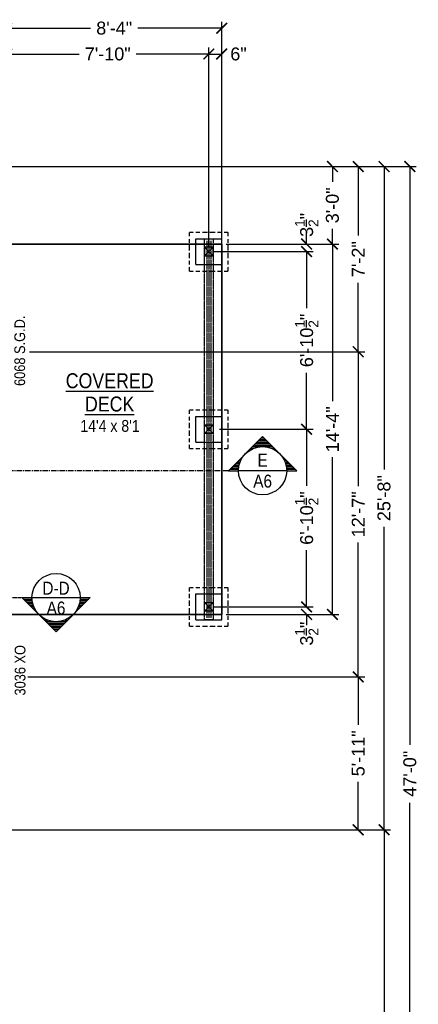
# Model space of a CAD drawing. Header units: millimetres. Extents: x -724 to 239, y -497 to 416.
# Tile 8 of 8: x 53 to 239, y -42 to 416. Entities that reach past the tile are written whole.
import ezdxf
from ezdxf.enums import TextEntityAlignment as Align

# ---------------------------------------------------------------- set-up
doc = ezdxf.new("R2010")
doc.units = ezdxf.units.MM
for name, pattern in [('CENTER', [2, 1.25, -0.25, 0.25, -0.25]), ('CENTERX2', [4, 2.5, -0.5, 0.5, -0.5]), ('xref-Bishop-Overland-08$0$CENTER2', [1.125, 0.75, -0.125, 0.125, -0.125]), ('xref-Bishop-Overland-08$0$DASHED2', [0.375, 0.25, -0.125])]:
    doc.linetypes.add(name, pattern=pattern)
for name, color, linetype in [('A-DIMS-1', 152, 'Continuous'), ('A-NOTE', 4, 'Continuous'), ('A-TEXT', 4, 'Continuous'), ('ANNTEXT', 4, 'Continuous'), ('xref-Bishop-Overland-08$0$A-FOOTPRINT', 5, 'Continuous'), ('xref-Bishop-Overland-08$0$A-WALL', 54, 'Continuous'), ('xref-Bishop-Overland-08$0$R-BEAM', 1, 'xref-Bishop-Overland-08$0$CENTER2'), ('xref-Bishop-Overland-08$0$S-FOOTER', 9, 'xref-Bishop-Overland-08$0$DASHED2'), ('xref-Bishop-Overland-08$0$S-STEM-WALL', 8, 'Continuous')]:
    doc.layers.add(name, color=color, linetype=linetype)
doc.styles.get("Standard").update_dxf_attribs({"font": 'arial.ttf'})
doc.dimstyles.new('ARCHARR', dxfattribs={"dimscale": 32, "dimtxt": 0.1875, "dimasz": 0.15625, "dimexe": 0.09375, "dimexo": 0.0625, "dimgap": 0.09375, "dimtad": 0, "dimdec": 5, "dimzin": 3, "dimdsep": 46, "dimlunit": 4, "dimtxsty": 'Standard', "dimblk": 'ARCHTICK', "dimcen": 0.09375, "dimclrt": 4, "dimadec": 5, "dimazin": 0, "dimtfac": 0.75, "dimtdec": 5, "dimtix": 1, "dimtofl": 0, "dimtmove": 2, "dimatfit": 3, "dimldrblk": 'archarrow', "dimfxl": 1, "dimtolj": 1, "dimtzin": 3, "dimarcsym": 0})

# ---------------------------------------------------------------- blocks, each defined once
blk = doc.blocks.new('_ArchTick')
at = {"color": 0, "linetype": 'ByBlock', "const_width": 0.15}
blk.add_lwpolyline([(-0.5, -0.5), (0.5, 0.5)], dxfattribs=at)
blk = doc.blocks.new('*D109')
at = {"layer": 'A-DIMS-1', "color": 0, "lineweight": -2}
for p, q in [((43.23, 39.37), (225.69, 39.37)), ((222.69, 39.37), (222.69, -75.28)), ((222.69, -216.63), (222.69, -101.99)), ((49.23, -216.63), (225.69, -216.63))]:
    blk.add_line(p, q, dxfattribs=at)
at = {"layer": 'Defpoints', "color": 0}
for p in [(41.23, 39.37), (222.69, 39.37), (47.23, -216.63)]:
    blk.add_point(p, dxfattribs=at)
at = {"layer": 'A-DIMS-1', "color": 0, "lineweight": -2, "xscale": 5, "yscale": 5, "zscale": 5}
for p, rotation in [((222.69, 39.37), 90), ((222.69, -216.63), 270)]:
    blk.add_blockref('_ArchTick', p, dxfattribs=dict(at, rotation=rotation))
at = {"layer": 'A-DIMS-1', "color": 4, "insert": (222.69, -88.63), "char_height": 6, "attachment_point": 5, "rotation": 90}
blk.add_mtext('\\A1;21\'-4"', dxfattribs=at)
blk = doc.blocks.new('archarrow')
for p, q in [((0, 0), (-1.739, 0)), ((0, 0), (-0.988, 0.858)), ((-0.086, 0), (-0.988, 0.757)), ((-0.172, 0), (-0.988, 0.659)), ((-0.172, 0), (-0.988, -0.659)), ((-0.086, 0), (-0.988, -0.757)), ((0, 0), (-0.988, -0.858))]:
    blk.add_line(p, q)
blk = doc.blocks.new('*D110')
at = {"layer": 'A-DIMS-1', "color": 0, "lineweight": -2}
for p, q in [((49.23, 347.37), (225.69, 347.37)), ((222.69, 347.37), (222.69, 206.72)), ((222.69, 39.37), (222.69, 180.01)), ((43.23, 39.37), (225.69, 39.37))]:
    blk.add_line(p, q, dxfattribs=at)
at = {"layer": 'Defpoints', "color": 0}
for p in [(47.23, 347.37), (222.69, 347.37), (41.23, 39.37)]:
    blk.add_point(p, dxfattribs=at)
at = {"layer": 'A-DIMS-1', "color": 0, "lineweight": -2, "xscale": 5, "yscale": 5, "zscale": 5}
for p, rotation in [((222.69, 347.37), 90), ((222.69, 39.37), 270)]:
    blk.add_blockref('_ArchTick', p, dxfattribs=dict(at, rotation=rotation))
at = {"layer": 'A-DIMS-1', "color": 4, "insert": (222.69, 193.37), "char_height": 6, "attachment_point": 5, "rotation": 90}
blk.add_mtext('\\A1;25\'-8"', dxfattribs=at)
blk = doc.blocks.new('*D111')
at = {"layer": 'A-DIMS-1', "color": 0, "lineweight": -2}
for p, q in [((49.23, 347.37), (237.69, 347.37)), ((234.69, 347.37), (234.69, 78.79)), ((234.69, -216.63), (234.69, 51.94)), ((49.23, -216.63), (237.69, -216.63))]:
    blk.add_line(p, q, dxfattribs=at)
at = {"layer": 'Defpoints', "color": 0}
for p in [(47.23, 347.37), (234.69, 347.37), (47.23, -216.63)]:
    blk.add_point(p, dxfattribs=at)
at = {"layer": 'A-DIMS-1', "color": 0, "lineweight": -2, "xscale": 5, "yscale": 5, "zscale": 5}
for p, rotation in [((234.69, 347.37), 90), ((234.69, -216.63), 270)]:
    blk.add_blockref('_ArchTick', p, dxfattribs=dict(at, rotation=rotation))
at = {"layer": 'A-DIMS-1', "color": 4, "insert": (234.69, 65.37), "char_height": 6, "attachment_point": 5, "rotation": 90}
blk.add_mtext('\\A1;47\'-0"', dxfattribs=at)
blk = doc.blocks.new('*D129')
at = {"layer": 'A-DIMS-1', "color": 0, "lineweight": -2}
for p, q in [((57.12, 110.37), (213.69, 110.37)), ((210.69, 110.37), (210.69, 88.17)), ((210.69, 39.37), (210.69, 61.56)), ((43.23, 39.37), (213.69, 39.37))]:
    blk.add_line(p, q, dxfattribs=at)
at = {"layer": 'Defpoints', "color": 0}
for p in [(55.12, 110.37), (210.69, 110.37), (41.23, 39.37)]:
    blk.add_point(p, dxfattribs=at)
at = {"layer": 'A-DIMS-1', "color": 0, "lineweight": -2, "xscale": 5, "yscale": 5, "zscale": 5}
for p, rotation in [((210.69, 110.37), 90), ((210.69, 39.37), 270)]:
    blk.add_blockref('_ArchTick', p, dxfattribs=dict(at, rotation=rotation))
at = {"layer": 'A-DIMS-1', "color": 4, "insert": (210.69, 74.87), "char_height": 6, "attachment_point": 5, "rotation": 90}
blk.add_mtext('\\A1;5\'-11"', dxfattribs=at)
blk = doc.blocks.new('*D130')
at = {"layer": 'A-DIMS-1', "color": 0, "lineweight": -2}
for p, q in [((57.93, 261.37), (213.69, 261.37)), ((210.69, 261.37), (210.69, 198.89)), ((210.69, 110.37), (210.69, 172.84)), ((57.12, 110.37), (213.69, 110.37))]:
    blk.add_line(p, q, dxfattribs=at)
at = {"layer": 'Defpoints', "color": 0}
for p in [(55.93, 261.37), (210.69, 261.37), (55.12, 110.37)]:
    blk.add_point(p, dxfattribs=at)
at = {"layer": 'A-DIMS-1', "color": 0, "lineweight": -2, "xscale": 5, "yscale": 5, "zscale": 5}
for p, rotation in [((210.69, 261.37), 90), ((210.69, 110.37), 270)]:
    blk.add_blockref('_ArchTick', p, dxfattribs=dict(at, rotation=rotation))
at = {"layer": 'A-DIMS-1', "color": 4, "insert": (210.69, 185.87), "char_height": 6, "attachment_point": 5, "rotation": 90}
blk.add_mtext('\\A1;12\'-7"', dxfattribs=at)
blk = doc.blocks.new('*D131')
at = {"layer": 'A-DIMS-1', "color": 0, "lineweight": -2}
for p, q in [((49.23, 347.37), (213.69, 347.37)), ((210.69, 347.37), (210.69, 315.32)), ((210.69, 261.37), (210.69, 293.42)), ((57.93, 261.37), (213.69, 261.37))]:
    blk.add_line(p, q, dxfattribs=at)
at = {"layer": 'Defpoints', "color": 0}
for p in [(47.23, 347.37), (210.69, 347.37), (55.93, 261.37)]:
    blk.add_point(p, dxfattribs=at)
at = {"layer": 'A-DIMS-1', "color": 0, "lineweight": -2, "xscale": 5, "yscale": 5, "zscale": 5}
for p, rotation in [((210.69, 347.37), 90), ((210.69, 261.37), 270)]:
    blk.add_blockref('_ArchTick', p, dxfattribs=dict(at, rotation=rotation))
at = {"layer": 'A-DIMS-1', "color": 4, "insert": (210.69, 304.37), "char_height": 6, "attachment_point": 5, "rotation": 90}
blk.add_mtext('\\A1;7\'-2"', dxfattribs=at)
blk = doc.blocks.new('*D82')
at = {"layer": 'A-DIMS-1', "color": 0, "lineweight": -2}
for p, q in [((49.23, 347.37), (201.69, 347.37)), ((198.69, 347.37), (198.69, 340.34)), ((198.69, 311.37), (198.69, 318.39)), ((149.23, 311.37), (201.69, 311.37))]:
    blk.add_line(p, q, dxfattribs=at)
at = {"layer": 'Defpoints', "color": 0}
for p in [(47.23, 347.37), (198.69, 347.37), (147.23, 311.37)]:
    blk.add_point(p, dxfattribs=at)
at = {"layer": 'A-DIMS-1', "color": 0, "lineweight": -2, "xscale": 5, "yscale": 5, "zscale": 5}
for p, rotation in [((198.69, 347.37), 90), ((198.69, 311.37), 270)]:
    blk.add_blockref('_ArchTick', p, dxfattribs=dict(at, rotation=rotation))
at = {"layer": 'A-DIMS-1', "color": 4, "insert": (198.69, 329.37), "char_height": 6, "attachment_point": 5, "rotation": 90}
blk.add_mtext('\\A1;3\'-0"', dxfattribs=at)
blk = doc.blocks.new('*D83')
at = {"layer": 'A-DIMS-1', "color": 0, "lineweight": -2}
for p, q in [((146.23, 307.87), (189.69, 307.87)), ((186.69, 307.87), (186.69, 281.58)), ((186.69, 225.37), (186.69, 251.65)), ((146.23, 225.37), (189.69, 225.37))]:
    blk.add_line(p, q, dxfattribs=at)
at = {"layer": 'Defpoints', "color": 0}
for p in [(144.23, 307.87), (144.23, 225.37), (186.69, 225.37)]:
    blk.add_point(p, dxfattribs=at)
at = {"layer": 'A-DIMS-1', "color": 0, "lineweight": -2, "xscale": 5, "yscale": 5, "zscale": 5}
for p, rotation in [((186.69, 307.87), 90), ((186.69, 225.37), 270)]:
    blk.add_blockref('_ArchTick', p, dxfattribs=dict(at, rotation=rotation))
at = {"layer": 'A-DIMS-1', "color": 4, "insert": (186.69, 266.62), "char_height": 6, "attachment_point": 5, "rotation": 90}
blk.add_mtext('\\A1;6\'-10{\\H0.750000x;\\S1/2;}"', dxfattribs=at)
blk = doc.blocks.new('*D84')
at = {"layer": 'A-DIMS-1', "color": 0, "lineweight": -2}
for p, q in [((47.23, 349.37), (47.23, 414.64)), ((47.23, 411.64), (86.25, 411.64)), ((147.23, 411.64), (108.21, 411.64)), ((147.23, 313.37), (147.23, 414.64))]:
    blk.add_line(p, q, dxfattribs=at)
at = {"layer": 'Defpoints', "color": 0}
for p in [(47.23, 411.64), (47.23, 347.37), (147.23, 311.37)]:
    blk.add_point(p, dxfattribs=at)
at = {"layer": 'A-DIMS-1', "color": 0, "lineweight": -2, "xscale": 5, "yscale": 5, "zscale": 5, "rotation": 180}
blk.add_blockref('_ArchTick', (47.23, 411.64), dxfattribs=at)
at = {"layer": 'A-DIMS-1', "color": 0, "lineweight": -2, "xscale": 5, "yscale": 5, "zscale": 5}
blk.add_blockref('_ArchTick', (147.23, 411.64), dxfattribs=at)
at = {"layer": 'A-DIMS-1', "color": 4, "insert": (97.23, 411.64), "char_height": 6, "attachment_point": 5}
blk.add_mtext('\\A1;8\'-4"', dxfattribs=at)
blk = doc.blocks.new('*D85')
at = {"layer": 'A-DIMS-1', "color": 0, "lineweight": -2}
for p, q in [((146.23, 225.37), (189.69, 225.37)), ((186.69, 225.37), (186.69, 199.08)), ((186.69, 142.87), (186.69, 169.15)), ((146.23, 142.87), (189.69, 142.87))]:
    blk.add_line(p, q, dxfattribs=at)
at = {"layer": 'Defpoints', "color": 0}
for p in [(144.23, 225.37), (186.69, 225.37), (144.23, 142.87)]:
    blk.add_point(p, dxfattribs=at)
at = {"layer": 'A-DIMS-1', "color": 0, "lineweight": -2, "xscale": 5, "yscale": 5, "zscale": 5}
for p, rotation in [((186.69, 225.37), 90), ((186.69, 142.87), 270)]:
    blk.add_blockref('_ArchTick', p, dxfattribs=dict(at, rotation=rotation))
at = {"layer": 'A-DIMS-1', "color": 4, "insert": (186.69, 184.12), "char_height": 6, "attachment_point": 5, "rotation": 90}
blk.add_mtext('\\A1;6\'-10{\\H0.750000x;\\S1/2;}"', dxfattribs=at)
blk = doc.blocks.new('*D86')
at = {"layer": 'A-DIMS-1', "color": 0, "lineweight": -2}
for p, q in [((186.69, 311.37), (186.69, 316.37)), ((149.23, 311.37), (189.69, 311.37)), ((143.23, 307.87), (189.69, 307.87)), ((186.69, 307.87), (186.69, 302.87))]:
    blk.add_line(p, q, dxfattribs=at)
at = {"layer": 'Defpoints', "color": 0}
for p in [(147.23, 311.37), (141.23, 307.87), (186.69, 307.87)]:
    blk.add_point(p, dxfattribs=at)
at = {"layer": 'A-DIMS-1', "color": 0, "lineweight": -2, "xscale": 5, "yscale": 5, "zscale": 5}
for p, rotation in [((186.69, 311.37), 270), ((186.69, 307.87), 90)]:
    blk.add_blockref('_ArchTick', p, dxfattribs=dict(at, rotation=rotation))
at = {"layer": 'A-DIMS-1', "color": 4, "insert": (186.69, 320.27), "char_height": 6, "attachment_point": 5, "rotation": 90}
blk.add_mtext('\\A1;3{\\H0.750000x;\\S1/2;}"', dxfattribs=at)
blk = doc.blocks.new('*D87')
at = {"layer": 'A-DIMS-1', "color": 0, "lineweight": -2}
for p, q in [((149.23, 311.37), (201.69, 311.37)), ((198.69, 311.37), (198.69, 238.39)), ((198.69, 139.37), (198.69, 212.34)), ((149.23, 139.37), (201.69, 139.37))]:
    blk.add_line(p, q, dxfattribs=at)
at = {"layer": 'Defpoints', "color": 0}
for p in [(147.23, 311.37), (198.69, 311.37), (147.23, 139.37)]:
    blk.add_point(p, dxfattribs=at)
at = {"layer": 'A-DIMS-1', "color": 0, "lineweight": -2, "xscale": 5, "yscale": 5, "zscale": 5}
for p, rotation in [((198.69, 311.37), 90), ((198.69, 139.37), 270)]:
    blk.add_blockref('_ArchTick', p, dxfattribs=dict(at, rotation=rotation))
at = {"layer": 'A-DIMS-1', "color": 4, "insert": (198.69, 225.37), "char_height": 6, "attachment_point": 5, "rotation": 90}
blk.add_mtext('\\A1;14\'-4"', dxfattribs=at)
blk = doc.blocks.new('*D88')
at = {"layer": 'A-DIMS-1', "color": 0, "lineweight": -2}
for p, q in [((186.69, 142.87), (186.69, 147.87)), ((143.23, 142.87), (189.69, 142.87)), ((149.23, 139.37), (189.69, 139.37)), ((186.69, 139.37), (186.69, 134.37))]:
    blk.add_line(p, q, dxfattribs=at)
at = {"layer": 'Defpoints', "color": 0}
for p in [(141.23, 142.87), (186.69, 142.87), (147.23, 139.37)]:
    blk.add_point(p, dxfattribs=at)
at = {"layer": 'A-DIMS-1', "color": 0, "lineweight": -2, "xscale": 5, "yscale": 5, "zscale": 5}
for p, rotation in [((186.69, 142.87), 270), ((186.69, 139.37), 90)]:
    blk.add_blockref('_ArchTick', p, dxfattribs=dict(at, rotation=rotation))
at = {"layer": 'A-DIMS-1', "color": 4, "insert": (186.69, 130.46), "char_height": 6, "attachment_point": 5, "rotation": 90}
blk.add_mtext('\\A1;3{\\H0.750000x;\\S1/2;}"', dxfattribs=at)
blk = doc.blocks.new('*D89')
at = {"layer": 'A-DIMS-1', "color": 0, "lineweight": -2}
for p, q in [((47.23, 349.37), (47.23, 402.64)), ((141.23, 309.87), (141.23, 402.64)), ((47.23, 399.64), (80.95, 399.64)), ((141.23, 399.64), (107.51, 399.64))]:
    blk.add_line(p, q, dxfattribs=at)
at = {"layer": 'Defpoints', "color": 0}
for p in [(141.23, 399.64), (47.23, 347.37), (141.23, 307.87)]:
    blk.add_point(p, dxfattribs=at)
at = {"layer": 'A-DIMS-1', "color": 0, "lineweight": -2, "xscale": 5, "yscale": 5, "zscale": 5, "rotation": 180}
blk.add_blockref('_ArchTick', (47.23, 399.64), dxfattribs=at)
at = {"layer": 'A-DIMS-1', "color": 0, "lineweight": -2, "xscale": 5, "yscale": 5, "zscale": 5}
blk.add_blockref('_ArchTick', (141.23, 399.64), dxfattribs=at)
at = {"layer": 'A-DIMS-1', "color": 4, "insert": (94.23, 399.64), "char_height": 6, "attachment_point": 5}
blk.add_mtext('\\A1;7\'-10"', dxfattribs=at)
blk = doc.blocks.new('*D90')
at = {"layer": 'A-DIMS-1', "color": 0, "lineweight": -2}
for p, q in [((141.23, 309.87), (141.23, 402.64)), ((147.23, 313.37), (147.23, 402.64)), ((141.23, 399.64), (147.23, 399.64))]:
    blk.add_line(p, q, dxfattribs=at)
at = {"layer": 'Defpoints', "color": 0}
for p in [(147.23, 399.64), (147.23, 311.37), (141.23, 307.87)]:
    blk.add_point(p, dxfattribs=at)
at = {"layer": 'A-DIMS-1', "color": 0, "lineweight": -2, "xscale": 5, "yscale": 5, "zscale": 5, "rotation": 180}
blk.add_blockref('_ArchTick', (141.23, 399.64), dxfattribs=at)
at = {"layer": 'A-DIMS-1', "color": 0, "lineweight": -2, "xscale": 5, "yscale": 5, "zscale": 5}
blk.add_blockref('_ArchTick', (147.23, 399.64), dxfattribs=at)
at = {"layer": 'A-DIMS-1', "color": 4, "insert": (155.03, 399.64), "char_height": 6, "attachment_point": 5}
blk.add_mtext('\\A1;6"', dxfattribs=at)

msp = doc.modelspace()

# ---------------------------------------------------------------- linework, layer by layer
at = {"layer": 'A-DIMS-1', "linetype": 'CENTERX2'}
msp.add_line((150.375994, 206.127117), (35.776959, 206.127117), dxfattribs=at)
at = {"layer": 'A-DIMS-1', "linetype": 'CENTER'}
msp.add_line((-73.76121, 147.196755), (59.001101, 147.196755), dxfattribs=at)
at = {"layer": 'A-NOTE'}
for p, q in [((54.356652, 147.196755), (59.001101, 147.196755)), ((55.054935, 146.498472), (59.022866, 146.498472)), ((59.001101, 147.196755), (81.426489, 147.196755)), ((81.404724, 146.498472), (85.372655, 146.498472)), ((81.426489, 147.196755), (86.070939, 147.196755)), ((55.753219, 145.800188), (59.088414, 145.800188)), ((56.451502, 145.101905), (59.198528, 145.101905)), ((57.149786, 144.403621), (59.354564, 144.403621)), ((57.848069, 143.705337), (59.558538, 143.705337)), ((58.546353, 143.007054), (59.813271, 143.007054)), ((59.244636, 142.30877), (60.122606, 142.30877)), ((80.304984, 142.30877), (81.182954, 142.30877)), ((80.614319, 143.007054), (81.881237, 143.007054)), ((80.869052, 143.705337), (82.579521, 143.705337)), ((81.073026, 144.403621), (83.277804, 144.403621)), ((81.229062, 145.101905), (83.976088, 145.101905)), ((81.339176, 145.800188), (84.674371, 145.800188)), ((59.94292, 141.610487), (60.491753, 141.610487)), ((60.641204, 140.912203), (60.927843, 140.912203)), ((61.339487, 140.21392), (61.440853, 140.21392)), ((62.037771, 139.515636), (62.045263, 139.515636)), ((62.736054, 138.817352), (62.763284, 138.817352)), ((63.434338, 138.119069), (63.631994, 138.119069)), ((64.132621, 137.420785), (64.722446, 137.420785)), ((75.705144, 137.420785), (76.294969, 137.420785)), ((76.795597, 138.119069), (76.993252, 138.119069)), ((77.664306, 138.817352), (77.691536, 138.817352)), ((78.382327, 139.515636), (78.389819, 139.515636)), ((78.986737, 140.21392), (79.088103, 140.21392)), ((79.499747, 140.912203), (79.786386, 140.912203)), ((79.935837, 141.610487), (80.48467, 141.610487)), ((64.830905, 136.722502), (66.211981, 136.722502)), ((65.529189, 136.024218), (74.898402, 136.024218)), ((66.227472, 135.325935), (74.200118, 135.325935)), ((66.925756, 134.627651), (73.501834, 134.627651)), ((67.624039, 133.929368), (72.803551, 133.929368)), ((68.322323, 133.231084), (72.105267, 133.231084)), ((74.215609, 136.722502), (75.596685, 136.722502)), ((69.020606, 132.5328), (71.406984, 132.5328)), ((69.71889, 131.834517), (70.7087, 131.834517))]:
    msp.add_line(p, q, dxfattribs=at)
msp.add_lwpolyline([(86.070939, 147.196755), (70.213795, 131.339612), (54.356652, 147.196755)], dxfattribs=at)
msp.add_circle((70.213795, 147.196755), 11.212694, dxfattribs=at)
at = {"layer": 'ANNTEXT'}
for p, q in [((164.341665, 220.092788), (168.12461, 220.092788)), ((165.039949, 220.791071), (167.426326, 220.791071)), ((165.738232, 221.489355), (166.728042, 221.489355)), ((159.45368, 215.204803), (159.651336, 215.204803)), ((160.151964, 215.903087), (160.741788, 215.903087)), ((160.850247, 216.60137), (162.231323, 216.60137)), ((161.548531, 217.299654), (170.917744, 217.299654)), ((162.246814, 217.997937), (170.21946, 217.997937)), ((162.945098, 218.696221), (169.521177, 218.696221)), ((163.643382, 219.394504), (168.822893, 219.394504)), ((170.234951, 216.60137), (171.616027, 216.60137)), ((171.724486, 215.903087), (172.314311, 215.903087)), ((172.814939, 215.204803), (173.012594, 215.204803)), ((155.263979, 211.015102), (156.141948, 211.015102)), ((155.962262, 211.713385), (156.511095, 211.713385)), ((156.660546, 212.411669), (156.947185, 212.411669)), ((157.358829, 213.109952), (157.460196, 213.109952)), ((158.057113, 213.808236), (158.064606, 213.808236)), ((158.755397, 214.506519), (158.782627, 214.506519)), ((173.683648, 214.506519), (173.710878, 214.506519)), ((174.401669, 213.808236), (174.409162, 213.808236)), ((175.006079, 213.109952), (175.107445, 213.109952)), ((175.519089, 212.411669), (175.805729, 212.411669)), ((175.955179, 211.713385), (176.504012, 211.713385)), ((176.324327, 211.015102), (177.202296, 211.015102)), ((150.375994, 206.127117), (155.020444, 206.127117)), ((151.074277, 206.8254), (155.042208, 206.8254)), ((151.772561, 207.523684), (155.107756, 207.523684)), ((152.470844, 208.221967), (155.217871, 208.221967)), ((153.169128, 208.920251), (155.373906, 208.920251)), ((153.867412, 209.618534), (155.57788, 209.618534)), ((154.565695, 210.316818), (155.832613, 210.316818)), ((177.445831, 206.127117), (155.020444, 206.127117)), ((176.633661, 210.316818), (177.900579, 210.316818)), ((176.888394, 209.618534), (178.598863, 209.618534)), ((177.092368, 208.920251), (179.297147, 208.920251)), ((177.248404, 208.221967), (179.99543, 208.221967)), ((177.358518, 207.523684), (180.693714, 207.523684)), ((177.424067, 206.8254), (181.391997, 206.8254)), ((177.445831, 206.127117), (182.090281, 206.127117))]:
    msp.add_line(p, q, dxfattribs=at)
msp.add_lwpolyline([(182.090281, 206.127117), (166.233137, 221.98426), (150.375994, 206.127117)], dxfattribs=at)
msp.add_circle((166.233137, 206.127117), 11.212694, dxfattribs=at)
at = {"layer": 'xref-Bishop-Overland-08$0$A-FOOTPRINT'}
msp.add_lwpolyline([(147.227074, 311.367132), (47.227074, 311.367132), (47.227074, 139.367132), (147.227074, 139.367132)], close=True, dxfattribs=at)
at = {"layer": 'xref-Bishop-Overland-08$0$A-WALL'}
for p, q in [((139.227074, 305.867132), (143.227074, 309.867132)), ((143.227074, 305.867132), (139.227074, 309.867132)), ((139.227074, 305.867132), (143.227074, 309.867132)), ((143.227074, 305.867132), (139.227074, 309.867132)), ((143.227074, 227.367132), (139.227074, 223.367132)), ((139.227074, 227.367132), (143.227074, 223.367132)), ((139.227074, 227.367132), (143.227074, 223.367132)), ((143.227074, 227.367132), (139.227074, 223.367132)), ((143.227074, 144.867132), (139.227074, 140.867132)), ((139.227074, 144.867132), (143.227074, 140.867132)), ((143.227074, 144.867132), (139.227074, 140.867132)), ((139.227074, 144.867132), (143.227074, 140.867132))]:
    msp.add_line(p, q, dxfattribs=at)
msp.add_lwpolyline([(47.227074, 311.367132), (147.227074, 311.367132), (147.227074, 139.367132), (47.227074, 139.367132)], dxfattribs=at)
for points in [[(143.227074, 309.867132), (139.227074, 309.867132), (139.227074, 305.867132), (143.227074, 305.867132)], [(143.227074, 309.867132), (139.227074, 309.867132), (139.227074, 305.867132), (143.227074, 305.867132)], [(143.227074, 223.367132), (139.227074, 223.367132), (139.227074, 227.367132), (143.227074, 227.367132)], [(143.227074, 223.367132), (139.227074, 223.367132), (139.227074, 227.367132), (143.227074, 227.367132)], [(143.227074, 140.867132), (139.227074, 140.867132), (139.227074, 144.867132), (143.227074, 144.867132)], [(143.227074, 140.867132), (139.227074, 140.867132), (139.227074, 144.867132), (143.227074, 144.867132)]]:
    msp.add_lwpolyline(points, close=True, dxfattribs=at)
at = {"layer": 'xref-Bishop-Overland-08$0$R-BEAM'}
msp.add_lwpolyline([(139.227074, 313.867132), (143.227074, 313.867132), (143.227074, 136.867132), (139.227074, 136.867132), (139.227074, 313.867132)], close=True, dxfattribs=at)
for points in [[(140.227074, 312.867132), (140.227074, 137.867132)], [(141.227074, 312.867132), (141.227074, 137.867132)], [(142.227074, 312.867132), (142.227074, 137.867132)]]:
    msp.add_lwpolyline(points, dxfattribs=at)
at = {"layer": 'xref-Bishop-Overland-08$0$S-FOOTER'}
for p, q in [((132.227074, 314.980097), (132.227074, 316.867132)), ((132.227074, 316.867132), (134.114109, 316.867132)), ((135.227074, 316.867132), (137.119388, 316.867132)), ((145.281134, 316.867132), (147.227074, 316.867132)), ((148.340039, 316.867132), (150.227074, 316.867132)), ((150.227074, 314.980097), (150.227074, 316.867132)), ((132.227074, 311.921192), (132.227074, 313.867132)), ((150.227074, 311.921192), (150.227074, 313.867132)), ((132.227074, 301.867132), (132.227074, 303.759446)), ((150.227074, 301.867132), (150.227074, 303.759446)), ((132.227074, 298.867132), (132.227074, 300.754167)), ((132.227074, 298.867132), (134.114109, 298.867132)), ((135.227074, 298.867132), (137.119388, 298.867132)), ((145.281134, 298.867132), (147.227074, 298.867132)), ((148.340039, 298.867132), (150.227074, 298.867132)), ((150.227074, 298.867132), (150.227074, 300.754167)), ((132.227074, 232.480097), (132.227074, 234.367132)), ((132.227074, 234.367132), (134.114109, 234.367132)), ((135.227074, 234.367132), (137.119388, 234.367132)), ((145.281134, 234.367132), (147.227074, 234.367132)), ((148.340039, 234.367132), (150.227074, 234.367132)), ((150.227074, 232.480097), (150.227074, 234.367132)), ((132.227074, 229.421192), (132.227074, 231.367132)), ((150.227074, 229.421192), (150.227074, 231.367132)), ((132.227074, 219.367132), (132.227074, 221.259446)), ((150.227074, 219.367132), (150.227074, 221.259446)), ((132.227074, 216.367132), (132.227074, 218.254167)), ((132.227074, 216.367132), (134.114109, 216.367132)), ((135.227074, 216.367132), (137.119388, 216.367132)), ((145.281134, 216.367132), (147.227074, 216.367132)), ((148.340039, 216.367132), (150.227074, 216.367132)), ((150.227074, 216.367132), (150.227074, 218.254167)), ((132.227074, 149.980097), (132.227074, 151.867132)), ((132.227074, 151.867132), (134.114109, 151.867132)), ((135.227074, 151.867132), (137.119388, 151.867132)), ((145.281134, 151.867132), (147.227074, 151.867132)), ((148.340039, 151.867132), (150.227074, 151.867132)), ((150.227074, 149.980097), (150.227074, 151.867132)), ((132.227074, 146.921192), (132.227074, 148.867132)), ((150.227074, 146.921192), (150.227074, 148.867132)), ((132.227074, 136.867132), (132.227074, 138.759446)), ((150.227074, 136.867132), (150.227074, 138.759446)), ((132.227074, 133.867132), (132.227074, 135.754167)), ((132.227074, 133.867132), (134.114109, 133.867132)), ((135.227074, 133.867132), (137.119388, 133.867132)), ((145.281134, 133.867132), (147.227074, 133.867132)), ((148.340039, 133.867132), (150.227074, 133.867132)), ((150.227074, 133.867132), (150.227074, 135.754167))]:
    msp.add_line(p, q, dxfattribs=at)
for points in [[(138.232353, 316.867132), (140.643778, 316.867132)], [(141.756743, 316.867132), (144.168169, 316.867132)], [(132.227074, 308.396801), (132.227074, 310.808227)], [(132.227074, 304.872411), (132.227074, 307.283836)], [(150.227074, 308.396801), (150.227074, 310.808227)], [(150.227074, 304.872411), (150.227074, 307.283836)], [(138.232353, 298.867132), (140.643778, 298.867132)], [(141.756743, 298.867132), (144.168169, 298.867132)], [(138.232353, 234.367132), (140.643778, 234.367132)], [(141.756743, 234.367132), (144.168169, 234.367132)], [(132.227074, 225.896801), (132.227074, 228.308227)], [(132.227074, 222.372411), (132.227074, 224.783836)], [(150.227074, 225.896801), (150.227074, 228.308227)], [(150.227074, 222.372411), (150.227074, 224.783836)], [(138.232353, 216.367132), (140.643778, 216.367132)], [(141.756743, 216.367132), (144.168169, 216.367132)], [(138.232353, 151.867132), (140.643778, 151.867132)], [(141.756743, 151.867132), (144.168169, 151.867132)], [(132.227074, 143.396801), (132.227074, 145.808227)], [(132.227074, 139.872411), (132.227074, 142.283836)], [(150.227074, 143.396801), (150.227074, 145.808227)], [(150.227074, 139.872411), (150.227074, 142.283836)], [(138.232353, 133.867132), (140.643778, 133.867132)], [(141.756743, 133.867132), (144.168169, 133.867132)]]:
    msp.add_lwpolyline(points, dxfattribs=at)
at = {"layer": 'xref-Bishop-Overland-08$0$S-STEM-WALL'}
for p, q in [((135.227074, 313.867132), (147.227074, 313.867132)), ((135.227074, 301.867132), (135.227074, 313.867132)), ((147.227074, 301.867132), (147.227074, 313.867132)), ((135.227074, 301.867132), (147.227074, 301.867132)), ((135.227074, 231.367132), (147.227074, 231.367132)), ((135.227074, 219.367132), (135.227074, 231.367132)), ((147.227074, 219.367132), (147.227074, 231.367132)), ((135.227074, 219.367132), (147.227074, 219.367132)), ((135.227074, 148.867132), (147.227074, 148.867132)), ((135.227074, 136.867132), (135.227074, 148.867132)), ((147.227074, 136.867132), (147.227074, 148.867132)), ((135.227074, 136.867132), (147.227074, 136.867132))]:
    msp.add_line(p, q, dxfattribs=at)
for points in [[(143.227074, 309.867132), (139.227074, 309.867132), (139.227074, 305.867132), (143.227074, 305.867132)], [(143.227074, 223.367132), (139.227074, 223.367132), (139.227074, 227.367132), (143.227074, 227.367132)], [(143.227074, 140.867132), (139.227074, 140.867132), (139.227074, 144.867132), (143.227074, 144.867132)]]:
    msp.add_lwpolyline(points, close=True, dxfattribs=at)

# ---------------------------------------------------------------- texts
at = {"layer": 'A-NOTE', "width": 0.85}
for s, height, p in [('%%uCOVERED', 6.953126, (95.118885, 247.906998)), ('%%uDECK', 6.953126, (95.118885, 237.098058)), ("14'4 x 8'1", 5.5, (95.286692, 226.924716)), ('D-D', 6, (70.20075, 151.561054)), ('A6', 6, (70.20075, 142.35696))]:
    msp.add_text(s, height=height, dxfattribs=at).set_placement(p, align=Align.MIDDLE_CENTER)
at = {"layer": 'A-TEXT', "width": 0.85}
for s, p in [('6068 S.G.D.', (53.321743, 261.819441)), ('3036 XO', (53.479374, 113.442315))]:
    msp.add_text(s, height=5, rotation=90, dxfattribs=at).set_placement(p, align=Align.MIDDLE_CENTER)
at = {"layer": 'ANNTEXT', "width": 0.85}
for s, p in [('E', (166.246182, 211.032002)), ('A6', (166.246182, 201.287321))]:
    msp.add_text(s, height=6, dxfattribs=at).set_placement(p, align=Align.MIDDLE_CENTER)

# ---------------------------------------------------------------- dimensions: what is measured, and where the dimension line sits
at = {"layer": 'A-DIMS-1'}
for base, p1, p2, angle, picture, middle in [((47.227074, 411.640127), (147.227074, 311.367132), (47.227074, 347.367132), 180, '*D84', (97.227074, 411.640127)), ((222.692134, 347.367132), (41.227074, 39.367132), (47.227074, 347.367132), 90, '*D110', (222.692134, 193.367132)), ((234.692134, 347.367132), (47.227074, -216.632868), (47.227074, 347.367132), 90, '*D111', (234.692134, 65.367132)), ((210.692134, 347.367132), (55.931805, 261.367132), (47.227074, 347.367132), 90, '*D131', (210.692134, 304.367132)), ((198.692134, 347.367132), (147.227074, 311.367132), (47.227074, 347.367132), 90, '*D82', (198.692134, 329.367132)), ((198.692134, 311.367132), (147.227074, 139.367132), (147.227074, 311.367132), 90, '*D87', (198.692134, 225.367132)), ((186.692134, 225.367132), (144.227074, 307.867132), (144.227074, 225.367132), 270, '*D83', (186.692134, 266.617132)), ((210.692134, 261.367132), (55.118312, 110.367132), (55.931805, 261.367132), 90, '*D130', (210.692134, 185.867132)), ((186.692134, 225.367132), (144.227074, 142.867132), (144.227074, 225.367132), 90, '*D85', (186.692134, 184.117132)), ((210.692134, 110.367132), (41.227074, 39.367132), (55.118312, 110.367132), 90, '*D129', (210.692134, 74.867132)), ((222.692134, 39.367132), (47.227074, -216.632868), (41.227074, 39.367132), 90, '*D109', (222.692134, -88.632868))]:
    dim = msp.add_linear_dim(base=base, p1=p1, p2=p2, angle=angle, dimstyle='ARCHARR', dxfattribs=at)
    dim.commit()
    dim.dimension.update_dxf_attribs({"geometry": picture, "text_midpoint": middle})
dim = msp.add_linear_dim(base=(141.227074, 399.640127), p1=(47.227074, 347.367132), p2=(141.227074, 307.867132), dimstyle='ARCHARR', dxfattribs=at)
dim.commit()
dim.dimension.update_dxf_attribs({"geometry": '*D89', "text_midpoint": (94.227074, 399.640127)})
dim = msp.add_linear_dim(base=(147.227074, 399.640127), p1=(141.227074, 307.867132), p2=(147.227074, 311.367132), dimstyle='ARCHARR', dxfattribs=at)
dim.commit()
dim.dimension.update_dxf_attribs({"geometry": '*D90', "text_midpoint": (155.026275, 399.640127), "dimtype": 160})
for base, p1, p2, angle, picture, middle in [((186.692134, 307.867132), (147.227074, 311.367132), (141.227074, 307.867132), 90, '*D86', (186.692134, 320.274596)), ((186.692134, 142.867132), (147.227074, 139.367132), (141.227074, 142.867132), 270, '*D88', (186.692134, 130.459668))]:
    dim = msp.add_linear_dim(base=base, p1=p1, p2=p2, angle=angle, dimstyle='ARCHARR', dxfattribs=at)
    dim.commit()
    dim.dimension.update_dxf_attribs({"geometry": picture, "text_midpoint": middle, "dimtype": 160})

doc.saveas('drawing.dxf')
